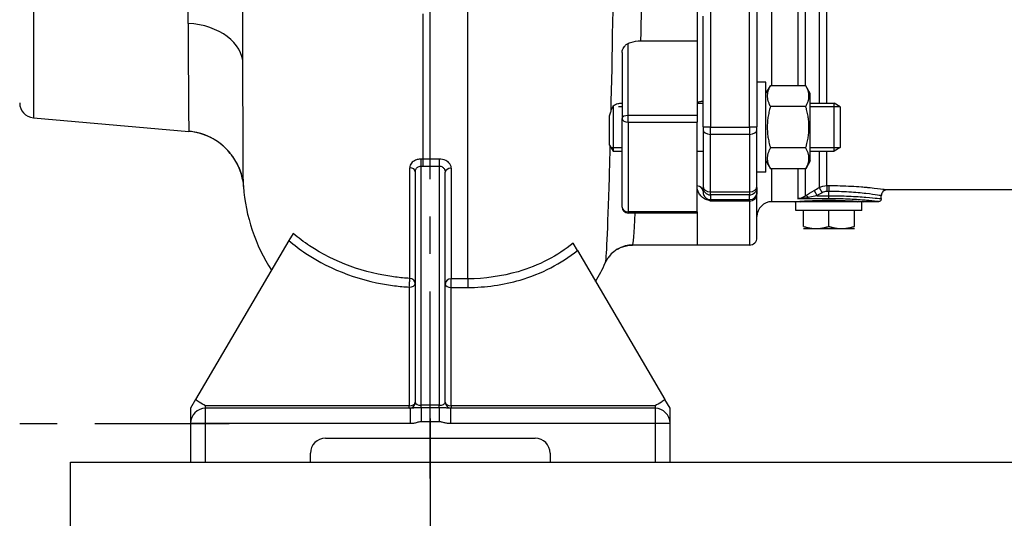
# Model space of a CAD drawing. Header units: millimetres. Extents: x 0 to 5940, y 0 to 4200.
# Tile 34 of 47: x 2077 to 2405, y 2705 to 2872. Entities that reach past the tile are written whole.
import ezdxf

# ---------------------------------------------------------------- set-up
doc = ezdxf.new("R2010")
doc.units = ezdxf.units.MM
doc.header["$LTSCALE"] = 50
doc.linetypes.add('MITTE', pattern=[2, 1.25, -0.25, 0.25, -0.25])
doc.layers.get('DEFPOINTS').update_dxf_attribs({"linetype": 'CONTINUOUS'})
for name, color, linetype in [('02-LINIE-035', 2, 'CONTINUOUS'), ('03-LINIE-050', 3, 'CONTINUOUS'), ('05-ACHSE', 1, 'MITTE'), ('06-MASSE1', 1, 'CONTINUOUS')]:
    doc.layers.add(name, color=color, linetype=linetype)
doc.styles.add('ACA_NORM', font='ROMANS.SHX')
doc.dimstyles.new('1-10', dxfattribs={"dimscale": 10, "dimtxt": 2.5, "dimasz": 3.5, "dimexe": 1, "dimexo": 0, "dimgap": 1, "dimtad": 1, "dimdec": 0, "dimzin": 0, "dimtxsty": 'ACA_NORM', "dimcen": 0, "dimadec": 0, "dimazin": 0, "dimtfac": 2.4, "dimtdec": 0, "dimtmove": 0, "dimatfit": 3, "dimfxl": 1, "dimtolj": 1, "dimtzin": 0, "dimarcsym": 0})

# ---------------------------------------------------------------- blocks, each defined once
blk = doc.blocks.new('*D15')
at = {"layer": '06-MASSE1', "color": 0, "lineweight": -2}
for p, q in [((2923.78, 2731.2), (2923.78, 2350.92)), ((2213.78, 2721.18), (2213.78, 2350.92)), ((2888.78, 2360.92), (2248.78, 2360.92))]:
    blk.add_line(p, q, dxfattribs=at)
at = {"layer": '06-MASSE1', "color": 0}
for points in [[(2248.78, 2366.76), (2248.78, 2355.09), (2213.78, 2360.92)], [(2888.78, 2366.76), (2888.78, 2355.09), (2923.78, 2360.92)]]:
    blk.add_solid(points, dxfattribs=at)
at = {"layer": 'DEFPOINTS', "color": 0}
for p in [(2923.78, 2731.2), (2213.78, 2721.18), (2213.78, 2360.92)]:
    blk.add_point(p, dxfattribs=at)
at = {"layer": '06-MASSE1', "color": 0, "insert": (2568.78, 2383.42), "char_height": 25, "attachment_point": 5, "style": 'ACA_NORM'}
blk.add_mtext('\\A1;W', dxfattribs=at)
blk = doc.blocks.new('*D16')
at = {"layer": '06-MASSE1', "color": 0, "lineweight": -2}
for p, q in [((4332.2, 2844.7), (4332.2, 2262.22)), ((2073.78, 2689.52), (2073.78, 2262.22)), ((4297.2, 2272.22), (2108.78, 2272.22))]:
    blk.add_line(p, q, dxfattribs=at)
at = {"layer": '06-MASSE1', "color": 0}
for points in [[(2108.78, 2278.06), (2108.78, 2266.39), (2073.78, 2272.22)], [(4297.2, 2278.06), (4297.2, 2266.39), (4332.2, 2272.22)]]:
    blk.add_solid(points, dxfattribs=at)
at = {"layer": 'DEFPOINTS', "color": 0}
for p in [(4332.2, 2844.7), (2073.78, 2689.52), (2073.78, 2272.22)]:
    blk.add_point(p, dxfattribs=at)
at = {"layer": '06-MASSE1', "color": 0, "insert": (3202.99, 2294.72), "char_height": 25, "attachment_point": 5, "style": 'ACA_NORM'}
blk.add_mtext('\\A1;2260', dxfattribs=at)
blk = doc.blocks.new('*D14')
at = {"layer": '06-MASSE1', "color": 0, "lineweight": -2}
for p, q in [((2073.78, 2865.93), (2073.78, 2350.92)), ((2213.78, 2738.76), (2213.78, 2350.92)), ((2108.78, 2360.92), (2178.78, 2360.92))]:
    blk.add_line(p, q, dxfattribs=at)
at = {"layer": '06-MASSE1', "color": 0}
for points in [[(2108.78, 2366.76), (2108.78, 2355.09), (2073.78, 2360.92)], [(2178.78, 2366.76), (2178.78, 2355.09), (2213.78, 2360.92)]]:
    blk.add_solid(points, dxfattribs=at)
at = {"layer": 'DEFPOINTS', "color": 0}
for p in [(2073.78, 2865.93), (2213.78, 2738.76), (2213.78, 2360.92)]:
    blk.add_point(p, dxfattribs=at)
at = {"layer": '06-MASSE1', "color": 0, "insert": (2143.78, 2383.42), "char_height": 25, "attachment_point": 5, "style": 'ACA_NORM'}
blk.add_mtext('\\A1;140', dxfattribs=at)

msp = doc.modelspace()

# ---------------------------------------------------------------- linework, layer by layer
at = {"layer": '02-LINIE-035'}
for p, q in [((2081.34, 3059.18), (2081.34, 2839.22)), ((2343.55, 3053.34), (2343.55, 2844.06)), ((2346.05, 2844.06), (2346.05, 3052.82)), ((2327.78, 2849.92), (2327.78, 3050.33)), ((2336.44, 3050.33), (2336.44, 2849.92)), ((2338.94, 2849.92), (2338.94, 3050.33)), ((2302.78, 2925.01), (2302.78, 2864.94)), ((2133.02, 2870.74), (2133.02, 2913.56)), ((2151.28, 2857.09), (2151.28, 2905.72)), ((2307.28, 2881.89), (2307.28, 2836.13)), ((2320.28, 2836.13), (2320.28, 2881.89)), ((2322.78, 2881.98), (2322.78, 2836.22)), ((2226.28, 2785.45), (2226.28, 2874.84)), ((2211.28, 2873.89), (2211.28, 2825.43)), ((2302.78, 2874.17), (2302.78, 2864.94)), ((2304.78, 2836.22), (2304.78, 2873.19)), ((2284.04, 2864.94), (2302.78, 2864.94)), ((2302.78, 2864.94), (2302.78, 2839.99)), ((2279.78, 2839.99), (2279.78, 2864.03)), ((2277.78, 2861.03), (2277.78, 2838.99)), ((2325.78, 2851.06), (2322.78, 2851.06)), ((2325.78, 2821.06), (2325.78, 2851.06)), ((2325.78, 2847.31), (2327.28, 2849.92)), ((2339.07, 2849.92), (2327.28, 2849.92)), ((2340.58, 2847.31), (2339.07, 2849.92)), ((2340.58, 2824.81), (2340.58, 2847.31)), ((2274.81, 2843.2), (2274.81, 2828.06)), ((2277.78, 2842.85), (2276.6, 2842.85)), ((2277.6, 2844.06), (2277.78, 2844.06)), ((2302.78, 2844.06), (2304.78, 2844.06)), ((2339.07, 2842.99), (2327.28, 2842.99)), ((2340.58, 2844.06), (2348.58, 2844.06)), ((2350.54, 2842.85), (2340.58, 2842.85)), ((2348.58, 2828.06), (2348.58, 2844.06)), ((2350.58, 2842.83), (2348.58, 2844.06)), ((2350.58, 2842.83), (2350.58, 2829.29)), ((2081.34, 2839.22), (2133.24, 2834.68)), ((2273.58, 2830.06), (2273.58, 2839.82)), ((2277.78, 2809.41), (2277.78, 2838.99)), ((2302.78, 2839.99), (2279.78, 2839.99)), ((2279.78, 2837.76), (2279.78, 2839.99)), ((2302.78, 2839.99), (2302.78, 2837.76)), ((2279.78, 2837.76), (2302.78, 2837.76)), ((2279.78, 2837.76), (2279.78, 2807.84)), ((2302.78, 2807.84), (2302.78, 2837.76)), ((2304.78, 2836.22), (2304.78, 2835.3)), ((2304.78, 2835.3), (2304.78, 2816.34)), ((2307.28, 2836.13), (2320.28, 2836.13)), ((2307.28, 2833.67), (2307.28, 2836.13)), ((2320.28, 2836.13), (2320.28, 2833.67)), ((2322.78, 2835.3), (2322.78, 2836.22)), ((2322.78, 2816.34), (2322.78, 2835.3)), ((2320.28, 2833.67), (2307.28, 2833.67)), ((2307.28, 2814.44), (2307.28, 2833.67)), ((2320.28, 2833.67), (2320.28, 2814.44)), ((2273.58, 2830.06), (2274.81, 2828.06)), ((2274.07, 2829.27), (2277.78, 2829.27)), ((2339.07, 2829.13), (2327.28, 2829.13)), ((2340.58, 2829.27), (2350.54, 2829.27)), ((2350.58, 2829.29), (2348.58, 2828.06)), ((2211.28, 2825.43), (2211.28, 2823.1)), ((2216.78, 2825.43), (2211.28, 2825.43)), ((2216.78, 2825.43), (2216.78, 2823.1)), ((2274.81, 2828.06), (2277.78, 2828.06)), ((2302.78, 2828.06), (2304.78, 2828.06)), ((2340.58, 2828.06), (2348.58, 2828.06)), ((2343.55, 2828.06), (2343.55, 2815.91)), ((2346.05, 2816.58), (2346.05, 2828.06)), ((2206.92, 2785.58), (2206.92, 2822.54)), ((2210.78, 2743.21), (2210.78, 2823.1)), ((2211.28, 2823.1), (2216.78, 2823.1)), ((2216.78, 2823.1), (2216.78, 2743.21)), ((2220.78, 2822.4), (2220.78, 2785.45)), ((2325.78, 2824.81), (2327.28, 2822.2)), ((2339.07, 2822.2), (2327.28, 2822.2)), ((2327.78, 2811.2), (2327.78, 2822.2)), ((2336.44, 2822.2), (2336.44, 2812.2)), ((2338.94, 2813.14), (2338.94, 2822.2)), ((2340.58, 2824.81), (2339.07, 2822.2)), ((2208.78, 2821.17), (2208.78, 2744.2)), ((2218.78, 2744.2), (2218.78, 2821.02)), ((2325.78, 2821.06), (2322.78, 2821.06)), ((2304.78, 2816.34), (2304.78, 2815.98)), ((2304.78, 2814.69), (2304.78, 2815.98)), ((2322.78, 2815.98), (2322.78, 2816.34)), ((2322.78, 2815.98), (2322.78, 2814.38)), ((2343.55, 2815.91), (2344.55, 2814.2)), ((2346.05, 2816.58), (2346.78, 2816.58)), ((2346.05, 2816.58), (2346.05, 2814.6)), ((2346.78, 2816.58), (2346.78, 2814.6)), ((2307.28, 2814.44), (2320.28, 2814.44)), ((2307.28, 2813.48), (2307.28, 2814.44)), ((2320.28, 2813.48), (2307.28, 2813.48)), ((2307.28, 2813.48), (2307.28, 2811.88)), ((2320.28, 2814.44), (2320.28, 2813.48)), ((2320.28, 2811.88), (2320.28, 2813.48)), ((2322.78, 2814.38), (2322.78, 2813.66)), ((2322.78, 2799.2), (2322.78, 2813.66)), ((2340.63, 2814.2), (2340.63, 2814.2)), ((2341.83, 2814.91), (2342.83, 2813.19)), ((2342.83, 2813.19), (2346.78, 2813.19)), ((2346.78, 2814.6), (2346.05, 2814.6)), ((2346.78, 2813.19), (2346.78, 2814.6)), ((2346.78, 2812.2), (2346.78, 2813.19)), ((2355.11, 2814.28), (2355.11, 2814.28)), ((2364.28, 2812.2), (2364.28, 2813.2)), ((2419.29, 2815.2), (2366.28, 2815.2)), ((2307.28, 2811.88), (2320.28, 2811.88)), ((2307.28, 2811.88), (2307.28, 2811.4)), ((2320.28, 2811.4), (2307.28, 2811.4)), ((2320.28, 2811.4), (2320.28, 2811.88)), ((2320.28, 2811.4), (2320.28, 2796.7)), ((2335.28, 2811.2), (2327.78, 2811.2)), ((2357.78, 2811.2), (2335.78, 2811.2)), ((2335.78, 2808.2), (2335.78, 2811.2)), ((2346.78, 2812.2), (2336.44, 2812.2)), ((2357.78, 2808.2), (2357.78, 2811.2)), ((2363.28, 2811.2), (2358.28, 2811.2)), ((2302.78, 2807.84), (2279.78, 2807.84)), ((2279.78, 2807.84), (2279.78, 2807.41)), ((2302.78, 2807.41), (2279.78, 2807.41)), ((2302.78, 2807.84), (2302.78, 2807.41)), ((2302.78, 2807.41), (2302.78, 2796.7)), ((2302.78, 2807.41), (2302.78, 2796.7)), ((2357.78, 2808.2), (2335.78, 2808.2)), ((2338.28, 2802.96), (2338.28, 2808.2)), ((2346.78, 2802.96), (2346.78, 2808.2)), ((2355.28, 2802.96), (2355.28, 2808.2)), ((2168, 2800.61), (2166.6, 2798.21)), ((2338.28, 2802.2), (2342.53, 2802.2)), ((2342.53, 2802.2), (2351.03, 2802.2)), ((2351.03, 2802.2), (2355.28, 2802.2)), ((2166.6, 2798.21), (2135.49, 2745.12)), ((2262.87, 2794.94), (2261.47, 2797.34)), ((2302.78, 2796.7), (2281.27, 2796.7)), ((2320.28, 2796.7), (2302.78, 2796.7)), ((2262.87, 2794.94), (2292.06, 2745.12)), ((2220.78, 2782.55), (2220.78, 2785.45)), ((2226.28, 2785.45), (2220.78, 2785.45)), ((2226.28, 2785.45), (2226.28, 2782.55)), ((2206.78, 2782.68), (2206.78, 2743.05)), ((2220.78, 2743.05), (2220.78, 2782.55)), ((2220.78, 2782.55), (2226.28, 2782.55)), ((2135.49, 2745.12), (2133.78, 2742.2)), ((2293.78, 2742.2), (2292.06, 2745.12)), ((2133.78, 2742.2), (2133.78, 2737.2)), ((2138.78, 2742.2), (2138.78, 2743.05)), ((2206.78, 2743.05), (2138.78, 2743.05)), ((2207.05, 2742.2), (2138.78, 2742.2)), ((2138.78, 2737.2), (2138.78, 2742.2)), ((2206.78, 2742.2), (2206.78, 2743.05)), ((2207.05, 2742.2), (2207.05, 2737.2)), ((2216.78, 2743.21), (2210.78, 2743.21)), ((2210.78, 2742.38), (2210.78, 2743.21)), ((2216.78, 2742.38), (2210.78, 2742.38)), ((2210.78, 2742.38), (2210.78, 2737.85)), ((2216.78, 2742.38), (2216.78, 2743.21)), ((2216.78, 2742.38), (2216.78, 2737.85)), ((2288.78, 2742.2), (2220.51, 2742.2)), ((2220.51, 2742.2), (2220.51, 2737.2)), ((2220.78, 2743.05), (2220.78, 2742.2)), ((2288.78, 2743.05), (2220.78, 2743.05)), ((2288.78, 2743.05), (2288.78, 2742.2)), ((2288.78, 2742.2), (2288.78, 2737.2)), ((2293.78, 2737.2), (2293.78, 2742.2)), ((2133.78, 2737.2), (2133.78, 2724.2)), ((2133.78, 2737.2), (2138.78, 2737.2)), ((2138.78, 2737.2), (2207.05, 2737.2)), ((2138.78, 2724.2), (2138.78, 2737.2)), ((2210.78, 2737.85), (2216.78, 2737.85)), ((2220.51, 2737.2), (2288.78, 2737.2)), ((2288.78, 2737.2), (2293.78, 2737.2)), ((2288.78, 2737.2), (2288.78, 2724.2)), ((2293.78, 2724.2), (2293.78, 2737.2)), ((2178.78, 2732.2), (2248.78, 2732.2)), ((2173.78, 2724.2), (2173.78, 2727.2)), ((2253.78, 2727.2), (2253.78, 2724.2))]:
    msp.add_line(p, q, dxfattribs=at)
at = {"layer": '02-LINIE-035', "linetype": 'MITTE'}
msp.add_line((2001.83, 2737.16), (2146.65, 2737.16), dxfattribs=at)
at = {"layer": '02-LINIE-035'}
for centre, radius, start, end in [((2081.78, 2844.2), 5, 180, 265), ((2211.28, 2820.67), 60, 184.1952, 212.6791), ((2279.78, 2809.41), 2, 180, 270), ((2327.78, 2806.2), 5, 90, 180), ((2337.34, 2812.2), 1.01, 240.5497, 262.3718), ((2356.22, 2812.2), 1.01, 277.6282, 299.4503), ((2356.22, 2812.2), 1.01, 337.061, 337.0637), ((2320.28, 2799.2), 2.5, 270, 0), ((2226.28, 2810.67), 50, 328.5621, 336.5066), ((2206.78, 2744.2), 2, 270, 0), ((2220.78, 2744.2), 2, 180, 270), ((2138.78, 2737.2), 5, 90, 180), ((2288.78, 2737.2), 5, 0, 90), ((2178.78, 2727.2), 5, 90, 180), ((2248.78, 2727.2), 5, 0, 90)]:
    msp.add_arc(centre, radius, start, end, dxfattribs=at)
for centre, major_axis, ratio, start_param, end_param in [((2131.28, 2857.09), (20, 0), 0.685198, 0, 1.48353), ((2279.78, 2838.99), (-2, 0), 0.5, 4.712389, 6.283185), ((2279.78, 2838.99), (-2, 0), 0.619112, 0, 1.570796), ((2307.28, 2836.22), (-2.5, 0), 0.034899, 0, 1.570796), ((2307.28, 2835.3), (-2.5, 0), 0.650865, 0, 1.570796), ((2320.28, 2836.22), (2.5, 0), 0.034899, 4.712389, 6.283185), ((2320.28, 2835.3), (2.5, 0), 0.650865, 4.712389, 6.283185), ((2131.5, 2814.75), (-19.98, 0.89), 0.999987, 3.594593, 4.669653), ((2210.78, 2824.09), (-0.01, -2), 0.004192, 1.053506, 2.310907), ((2206.78, 2821.17), (2, 0), 0.689432, 0, 1.498152), ((2220.78, 2821.02), (-2, 0), 0.68961, 4.712389, 6.283185), ((2302.78, 2814.69), (2, 0), 0.870616, 0, 1.570796), ((2307.28, 2816.34), (-2.5, 0), 0.759194, 0, 1.570796), ((2307.28, 2815.98), (-2.5, 0), 0.999391, 0, 1.570796), ((2320.28, 2816.34), (2.5, 0), 0.759194, 4.712389, 6.283185), ((2320.28, 2815.98), (2.5, 0), 0.999391, 4.712389, 6.283185), ((2320.28, 2814.38), (2.5, 0), 0.999391, 4.712389, 6.283185), ((2320.28, 2813.66), (2.5, 0), 0.903572, 4.712389, 6.283185), ((2339.94, 2811.43), (-1.09, 1.68), 0.36791, 5.229082, 6.156093), ((2346.05, 2811.55), (0.1, -3.05), 0.985517, 3.107784, 3.629173), ((2279.78, 2809.41), (-2, 0), 0.785302, 0, 1.570796), ((2305.73, 2810.16), (0.73, 1.86), 0.603842, 0.041128, 0.578776), ((2307.28, 2814.38), (2.5, 0), 0.999391, 4.361619, 4.712389), ((2206.78, 2783.83), (0.12, 2), 0.041992, 4.100825, 5.779704), ((2206.78, 2783.83), (2, 0), 0.575177, 4.712389, 6.283185), ((2206.78, 2783.83), (2, 0), 0.87544, 0, 1.498152), ((2220.78, 2783.7), (-2, 0), 0.875397, 4.712389, 6.283185), ((2220.78, 2783.7), (-2, 0), 0.575177, 0, 1.570796), ((2206.78, 2744.2), (2, 0), 0.575177, 4.712389, 6.283185), ((2210.78, 2744.2), (-2, 0), 0.49454, 0, 1.570796), ((2216.78, 2744.2), (-2, 0), 0.49454, 1.570796, 3.141593), ((2220.78, 2744.2), (-2, 0), 0.575177, 0, 1.570796)]:
    msp.add_ellipse(centre, major_axis=major_axis, ratio=ratio, start_param=start_param, end_param=end_param, dxfattribs=at)
for points in [[(2284.04, 2864.94), (2284.39, 2879.43), (2284.7, 2895.58), (2284.97, 2912.39)], [(2275.11, 2904.86), (2274.8, 2881.24), (2274.41, 2859.33), (2274, 2841.31)], [(2273.58, 2839.82), (2273.72, 2840.29), (2273.86, 2840.76), (2274, 2841.2)], [(2341.83, 2814.91), (2342.4, 2815.24), (2342.97, 2815.58), (2343.55, 2815.91)], [(2343.55, 2815.91), (2344.31, 2816.35), (2345.17, 2816.58), (2346.05, 2816.58)], [(2336.44, 2812.2), (2337.27, 2812.29), (2338.11, 2812.59), (2338.94, 2813.14)], [(2338.94, 2813.14), (2339.85, 2813.73), (2340.83, 2814.33), (2341.83, 2814.91)], [(2344.55, 2814.2), (2343.97, 2813.86), (2343.4, 2813.53), (2342.83, 2813.19)], [(2364.28, 2813.2), (2364.28, 2813.2), (2364.28, 2813.2), (2364.28, 2813.2)], [(2366.28, 2815.2), (2366.28, 2815.2), (2366.28, 2815.2), (2366.28, 2815.2)], [(2363.28, 2811.2), (2363.28, 2811.2), (2363.28, 2811.2), (2363.28, 2811.2)], [(2364.28, 2812.2), (2364.28, 2812.2), (2364.28, 2812.2), (2364.28, 2812.2)], [(2281.27, 2796.7), (2281.48, 2796.75), (2281.79, 2800.48), (2282.15, 2807.48)], [(2281.27, 2796.7), (2281.27, 2796.7), (2281.27, 2796.7), (2281.27, 2796.7)]]:
    msp.add_open_spline(points, degree=3, dxfattribs=at)
for points, knots in [([(2133.02, 2870.74), (2133.02, 2862.39), (2133.04, 2855.23), (2133.1, 2843.3), (2133.15, 2838.88), (2133.21, 2835.35), (2133.23, 2834.71), (2133.24, 2834.68)], [-26.289948, -26.289948, -26.289948, -26.289948, -22.254022, -22.254022, -17.768744, -17.768744, -15.391489, -15.391489, -15.391489, -15.391489]), ([(2279.78, 2864.03), (2280.05, 2864.15), (2280.33, 2864.26), (2281.71, 2864.74), (2282.87, 2864.94), (2284.04, 2864.94)], [-0.4450308, -0.4450308, -0.4450308, -0.4450308, -0.3524698, -0.3524698, 0, 0, 0, 0]), ([(2277.78, 2861.03), (2277.78, 2861.03), (2277.78, 2861.03), (2277.78, 2861.04), (2277.78, 2861.05), (2277.78, 2861.06), (2277.78, 2861.07), (2277.78, 2861.09), (2277.78, 2861.1), (2277.78, 2861.12), (2277.78, 2861.14), (2277.79, 2861.28), (2277.81, 2861.4), (2277.9, 2861.78), (2278, 2862.04), (2278.25, 2862.54), (2278.4, 2862.79), (2278.8, 2863.31), (2279.07, 2863.58), (2279.5, 2863.88), (2279.64, 2863.96), (2279.78, 2864.03)], [-0.4758498, -0.4758498, -0.4758498, -0.4758498, -0.4757085, -0.4757085, -0.4729926, -0.4729926, -0.4705151, -0.4705151, -0.4673175, -0.4673175, -0.4606778, -0.4606778, -0.4186502, -0.4186502, -0.3323983, -0.3323983, -0.2465763, -0.2465763, -0.1364584, -0.1364584, -0.088241, -0.088241, -0.088241, -0.088241]), ([(2151.44, 2816.28), (2151.43, 2816.44), (2151.42, 2817.09), (2151.37, 2820.78), (2151.34, 2825.74), (2151.29, 2839.29), (2151.28, 2847.48), (2151.28, 2857.09)], [15.737534, 15.737534, 15.737534, 15.737534, 17.768744, 17.768744, 22.254022, 22.254022, 26.289948, 26.289948, 26.289948, 26.289948]), ([(2274, 2841.2), (2274.05, 2841.38), (2274.11, 2841.55), (2274.29, 2842.04), (2274.42, 2842.35), (2274.63, 2842.82), (2274.7, 2842.98), (2274.79, 2843.16), (2274.8, 2843.18), (2274.81, 2843.2)], [-0.6464318, -0.6464318, -0.6464318, -0.6464318, -0.5881858, -0.5881858, -0.4825965, -0.4825965, -0.4280073, -0.4280073, -0.4209226, -0.4209226, -0.4209226, -0.4209226]), ([(2274.81, 2843.2), (2275.25, 2843.59), (2275.8, 2843.82), (2276.78, 2844.03), (2277.18, 2844.06), (2277.6, 2844.06)], [-1.0253425, -1.0253425, -1.0253425, -1.0253425, -0.7898438, -0.7898438, -0.6433496, -0.6433496, -0.6433496, -0.6433496]), ([(2302.78, 2844.52), (2302.85, 2844.52), (2302.93, 2844.52), (2303.15, 2844.53), (2303.29, 2844.55), (2303.6, 2844.59), (2303.77, 2844.63), (2304.14, 2844.71), (2304.34, 2844.76), (2304.67, 2844.82), (2304.77, 2844.82), (2304.78, 2844.78), (2304.78, 2844.78), (2304.78, 2844.78)], [0.7354672, 0.7354672, 0.7354672, 0.7354672, 0.7615757, 0.7615757, 0.8141673, 0.8141673, 0.8899261, 0.8899261, 1.0068289, 1.0068289, 1.136523, 1.136523, 1.142617, 1.142617, 1.142617, 1.142617]), ([(2151.13, 2818.57), (2151.01, 2819.18), (2150.94, 2819.91), (2149.81, 2822.88), (2149.35, 2824.22), (2147.03, 2827.4), (2146.21, 2828.41), (2144.18, 2830.25), (2143.22, 2831.02), (2140.21, 2832.88), (2137.8, 2833.95), (2134.42, 2834.55), (2133.84, 2834.62), (2133.24, 2834.68)], [35.04358824, 35.04358824, 35.04358824, 35.04358824, 35.05030096, 35.05030096, 35.05368661, 35.05368661, 35.05494324, 35.05494324, 35.05574562, 35.05574562, 35.05696151, 35.05696151, 35.05720917, 35.05720917, 35.05720917, 35.05720917]), ([(2273.73, 2829.88), (2273.63, 2826.08), (2273.53, 2822.52), (2272.92, 2801.46), (2272.43, 2791.44), (2272.13, 2790.74)], [31.024398, 31.024398, 31.024398, 31.024398, 32.78274, 32.78274, 42.282358, 42.282358, 42.282358, 42.282358]), ([(2210.8, 2825.43), (2210.54, 2825.44), (2210.28, 2825.42), (2209.62, 2825.33), (2209.23, 2825.22), (2208.3, 2824.83), (2207.82, 2824.49), (2207.12, 2823.62), (2206.92, 2823.08), (2206.92, 2822.54)], [0, 0, 0, 0, 0.079664, 0.079664, 0.2071265, 0.2071265, 0.4110663, 0.4110663, 0.6373122, 0.6373122, 0.6373122, 0.6373122]), ([(2211.28, 2825.43), (2211.26, 2825.43), (2211.24, 2825.43), (2211.19, 2825.43), (2211.15, 2825.43), (2211.07, 2825.43), (2211.02, 2825.43), (2210.91, 2825.43), (2210.85, 2825.43), (2210.8, 2825.43)], [0, 0, 0, 0, 0.00625006, 0.00625006, 0.01625015, 0.01625015, 0.03225029, 0.03225029, 0.05000045, 0.05000045, 0.05000045, 0.05000045]), ([(2220.78, 2822.4), (2220.78, 2822.59), (2220.75, 2822.78), (2220.63, 2823.27), (2220.49, 2823.57), (2219.97, 2824.29), (2219.5, 2824.67), (2218.3, 2825.26), (2217.54, 2825.43), (2216.78, 2825.43)], [0, 0, 0, 0, 0.0801102, 0.0801102, 0.2082865, 0.2082865, 0.4133686, 0.4133686, 0.6408816, 0.6408816, 0.6408816, 0.6408816]), ([(2149.86, 2822.7), (2150.64, 2820.9), (2150.79, 2820.08), (2151.14, 2818.61), (2151.21, 2818.17), (2151.32, 2817.48), (2151.34, 2817.26), (2151.39, 2816.88), (2151.4, 2816.74), (2151.42, 2816.5), (2151.43, 2816.41), (2151.44, 2816.32), (2151.44, 2816.3), (2151.44, 2816.28)], [15.3869573, 15.3869573, 15.3869573, 15.3869573, 15.4422556, 15.4422556, 15.512371, 15.512371, 15.579521, 15.579521, 15.6496365, 15.6496365, 15.7197519, 15.7197519, 15.7375345, 15.7375345, 15.7375345, 15.7375345]), ([(2208.78, 2821.17), (2208.78, 2821.54), (2208.88, 2821.9), (2209.24, 2822.48), (2209.49, 2822.71), (2209.97, 2822.96), (2210.17, 2823.03), (2210.51, 2823.09), (2210.65, 2823.1), (2210.78, 2823.1)], [-0.6373122, -0.6373122, -0.6373122, -0.6373122, -0.4110663, -0.4110663, -0.2071265, -0.2071265, -0.079664, -0.079664, 0, 0, 0, 0]), ([(2210.78, 2823.1), (2210.84, 2823.1), (2210.9, 2823.1), (2211.01, 2823.1), (2211.06, 2823.1), (2211.15, 2823.1), (2211.18, 2823.1), (2211.24, 2823.1), (2211.26, 2823.1), (2211.28, 2823.1)], [-0.05000045, -0.05000045, -0.05000045, -0.05000045, -0.03225029, -0.03225029, -0.01625015, -0.01625015, -0.00625006, -0.00625006, 0, 0, 0, 0]), ([(2216.78, 2823.1), (2217.16, 2823.1), (2217.54, 2822.98), (2218.14, 2822.57), (2218.37, 2822.31), (2218.63, 2821.82), (2218.7, 2821.62), (2218.77, 2821.28), (2218.78, 2821.15), (2218.78, 2821.02)], [-0.6408816, -0.6408816, -0.6408816, -0.6408816, -0.4133686, -0.4133686, -0.2082865, -0.2082865, -0.0801102, -0.0801102, 0, 0, 0, 0]), ([(2305.73, 2811.96), (2305.08, 2812.21), (2304.64, 2812.54), (2304.27, 2812.89), (2303.91, 2813.24), (2303.63, 2813.61), (2303.42, 2813.99), (2302.98, 2814.76), (2302.78, 2815.58), (2302.78, 2816.43)], [0, 0, 0, 0, 0.25, 0.25, 0.25, 0.5, 0.5, 0.5, 1, 1, 1, 1]), ([(2346.78, 2816.58), (2349.36, 2816.58), (2351.88, 2816.51), (2354.26, 2816.38), (2355.43, 2816.31), (2356.57, 2816.23), (2357.63, 2816.15), (2358.24, 2816.1), (2358.83, 2816.05), (2359.4, 2816), (2359.78, 2815.96), (2360.16, 2815.93), (2360.53, 2815.89), (2360.54, 2815.89), (2360.56, 2815.89), (2360.58, 2815.89), (2362.38, 2815.71), (2363.8, 2815.53), (2364.78, 2815.4), (2364.79, 2815.4), (2364.79, 2815.4), (2364.8, 2815.4), (2365.29, 2815.33), (2365.66, 2815.28), (2365.9, 2815.25), (2366.15, 2815.21), (2366.28, 2815.2), (2366.28, 2815.2)], [0, 0, 0, 0, 0.1262103, 0.1262103, 0.1262103, 0.1888165, 0.1888165, 0.1888165, 0.2250688, 0.2250688, 0.2250688, 0.25, 0.25, 0.25, 0.2511694, 0.2511694, 0.2511694, 0.375, 0.375, 0.375, 0.3758247, 0.3758247, 0.3758247, 0.4379368, 0.4379368, 0.4379368, 0.4997629, 0.4997629, 0.4997629, 0.4997629]), ([(2304.78, 2814.69), (2304.78, 2814.2), (2304.88, 2813.73), (2305.11, 2813.29), (2305.12, 2813.27), (2305.12, 2813.26), (2305.13, 2813.25), (2305.24, 2813.04), (2305.38, 2812.83), (2305.57, 2812.63), (2305.58, 2812.62), (2305.59, 2812.6), (2305.61, 2812.59), (2305.8, 2812.39), (2306.02, 2812.2), (2306.42, 2812.03)], [0, 0, 0, 0, 0.5, 0.5, 0.5, 0.515316, 0.515316, 0.515316, 0.75, 0.75, 0.75, 0.766696, 0.766696, 0.766696, 1, 1, 1, 1]), ([(2339.94, 2812.61), (2339.22, 2812.45), (2338.5, 2812.35), (2337.78, 2812.28), (2337.34, 2812.24), (2336.9, 2812.21), (2336.46, 2812.2), (2336.45, 2812.2), (2336.44, 2812.2), (2336.44, 2812.2)], [0, 0, 0, 0, 0.619491, 0.619491, 0.619491, 0.995284, 0.995284, 0.995284, 1, 1, 1, 1]), ([(2342.83, 2813.19), (2342.58, 2813.15), (2342.33, 2813.1), (2342.08, 2813.05), (2341.36, 2812.9), (2340.65, 2812.76), (2339.94, 2812.61)], [0, 0, 0, 0, 0.25852, 0.25852, 0.25852, 1, 1, 1, 1]), ([(2364.28, 2813.2), (2364.28, 2813.2), (2364.17, 2813.22), (2363.94, 2813.25), (2363.72, 2813.28), (2363.39, 2813.34), (2362.95, 2813.4), (2362.07, 2813.53), (2360.79, 2813.71), (2359.16, 2813.9), (2358.35, 2813.99), (2357.47, 2814.08), (2356.52, 2814.17), (2355.57, 2814.25), (2354.55, 2814.33), (2353.49, 2814.39), (2351.36, 2814.53), (2349.1, 2814.6), (2346.78, 2814.6)], [0.500239, 0.500239, 0.500239, 0.500239, 0.5624851, 0.5624851, 0.5624851, 0.6249773, 0.6249773, 0.6249773, 0.75, 0.75, 0.75, 0.8124297, 0.8124297, 0.8124297, 0.8747915, 0.8747915, 0.8747915, 1, 1, 1, 1]), ([(2346.78, 2813.19), (2349.09, 2813.19), (2351.36, 2813.14), (2353.48, 2813.05), (2354.54, 2813), (2355.55, 2812.95), (2356.5, 2812.89), (2357.45, 2812.83), (2358.35, 2812.76), (2359.15, 2812.69), (2360.77, 2812.56), (2362.07, 2812.43), (2362.94, 2812.34), (2363.82, 2812.25), (2364.28, 2812.2), (2364.28, 2812.2), (2364.28, 2812.2), (2364.28, 2812.2), (2364.28, 2812.2)], [0, 0, 0, 0, 0.125, 0.125, 0.125, 0.1875052, 0.1875052, 0.1875052, 0.2499997, 0.2499997, 0.2499997, 0.3749938, 0.3749938, 0.3749938, 0.4999996, 0.4999996, 0.4999996, 0.5002256, 0.5002256, 0.5002256, 0.5002256]), ([(2366.28, 2815.2), (2366.06, 2815.2), (2365.84, 2815.16), (2365.43, 2815.02), (2365.24, 2814.92), (2364.89, 2814.66), (2364.74, 2814.49), (2364.5, 2814.13), (2364.41, 2813.93), (2364.3, 2813.55), (2364.28, 2813.37), (2364.28, 2813.2)], [0, 0, 0, 0, 0.0647539, 0.0647539, 0.1297738, 0.1297738, 0.1947842, 0.1947842, 0.2597949, 0.2597949, 0.3128471, 0.3128471, 0.3128471, 0.3128471]), ([(2307.28, 2811.4), (2307.28, 2811.4), (2307.27, 2811.4), (2307.27, 2811.41), (2306.75, 2811.58), (2306.23, 2811.76), (2305.73, 2811.96)], [0, 0, 0, 0, 0.00668, 0.00668, 0.00668, 1, 1, 1, 1]), ([(2306.42, 2812.03), (2306.71, 2811.9), (2306.99, 2811.7), (2307.27, 2811.41), (2307.28, 2811.41), (2307.28, 2811.4), (2307.28, 2811.4)], [0, 0, 0, 0, 0.99355, 0.99355, 0.99355, 1, 1, 1, 1]), ([(2335.28, 2811.2), (2335.28, 2811.2), (2335.57, 2811.22), (2336.74, 2811.31), (2337.63, 2811.38), (2339.67, 2811.5), (2340.96, 2811.56), (2343.79, 2811.65), (2345.33, 2811.68), (2346.78, 2811.68)], [1.733622, 1.733622, 1.733622, 1.733622, 2.167027, 2.167027, 2.600432, 2.600432, 3.033837, 3.033837, 3.467243, 3.467243, 3.467243, 3.467243]), ([(2363.28, 2811.2), (2363.28, 2811.2), (2363.28, 2811.2), (2363.28, 2811.2), (2363.28, 2811.2), (2362.84, 2811.25), (2362.02, 2811.34), (2361.52, 2811.4), (2360.86, 2811.47), (2360.09, 2811.55), (2359.59, 2811.6), (2359.05, 2811.65), (2358.47, 2811.7), (2358.46, 2811.7), (2358.45, 2811.7), (2358.45, 2811.7), (2357.69, 2811.76), (2356.84, 2811.83), (2355.94, 2811.89), (2355.05, 2811.95), (2354.11, 2812.01), (2353.12, 2812.05), (2353.11, 2812.05), (2353.11, 2812.05), (2353.1, 2812.05), (2351.1, 2812.15), (2348.96, 2812.2), (2346.78, 2812.2)], [0.4997756, 0.4997756, 0.4997756, 0.4997756, 0.5, 0.5, 0.5, 0.6252677, 0.6252677, 0.6252677, 0.7016846, 0.7016846, 0.7016846, 0.75, 0.75, 0.75, 0.750572, 0.750572, 0.750572, 0.8130319, 0.8130319, 0.8130319, 0.875, 0.875, 0.875, 0.8754063, 0.8754063, 0.8754063, 1, 1, 1, 1]), ([(2346.78, 2811.68), (2348.22, 2811.68), (2349.76, 2811.65), (2352.6, 2811.56), (2353.89, 2811.5), (2355.93, 2811.38), (2356.82, 2811.31), (2357.99, 2811.22), (2358.28, 2811.2), (2358.28, 2811.2)], [-3.467243, -3.467243, -3.467243, -3.467243, -3.033837, -3.033837, -2.600432, -2.600432, -2.167027, -2.167027, -1.733622, -1.733622, -1.733622, -1.733622]), ([(2364.28, 2812.2), (2364.28, 2812.09), (2364.26, 2811.98), (2364.19, 2811.77), (2364.14, 2811.68), (2364.01, 2811.5), (2363.93, 2811.43), (2363.75, 2811.31), (2363.65, 2811.26), (2363.46, 2811.21), (2363.37, 2811.2), (2363.28, 2811.2)], [0, 0, 0, 0, 0.0323437, 0.0323437, 0.0648549, 0.0648549, 0.0973601, 0.0973601, 0.1298655, 0.1298655, 0.1564237, 0.1564237, 0.1564237, 0.1564237]), ([(2206.92, 2785.58), (2205.34, 2785.67), (2203.76, 2785.82), (2191.74, 2787.34), (2181.75, 2790.96), (2171.58, 2797.73), (2169.74, 2799.12), (2168, 2800.61)], [0, 0, 0, 0, 0.492075, 0.492075, 3.747305, 3.747305, 4.520869, 4.520869, 4.520869, 4.520869]), ([(2166.6, 2798.21), (2168.38, 2796.68), (2170.27, 2795.25), (2180.77, 2788.25), (2191.08, 2784.5), (2203.51, 2782.93), (2205.14, 2782.78), (2206.78, 2782.68)], [-4.515734, -4.515734, -4.515734, -4.515734, -3.747305, -3.747305, -0.492075, -0.492075, 0, 0, 0, 0]), ([(2261.47, 2797.34), (2256.28, 2793.12), (2249.94, 2789.84), (2237.7, 2786.26), (2231.94, 2785.45), (2226.28, 2785.45)], [13.245892, 13.245892, 13.245892, 13.245892, 15.516871, 15.516871, 17.284641, 17.284641, 17.284641, 17.284641]), ([(2278.83, 2796.4), (2277.78, 2796.13), (2276.89, 2795.73), (2275.28, 2794.77), (2274.64, 2794.22), (2273.69, 2793.25), (2273.36, 2792.83), (2272.85, 2792.1), (2272.67, 2791.8), (2272.38, 2791.27), (2272.27, 2791.04), (2272.17, 2790.81), (2272.15, 2790.77), (2272.13, 2790.74)], [-42.6519244, -42.6519244, -42.6519244, -42.6519244, -42.5928957, -42.5928957, -42.5189824, -42.5189824, -42.4450692, -42.4450692, -42.3711559, -42.3711559, -42.2972426, -42.2972426, -42.282358, -42.282358, -42.282358, -42.282358]), ([(2276.3, 2795.38), (2276.59, 2795.55), (2276.9, 2795.7), (2278.22, 2796.28), (2279.41, 2796.6), (2280.86, 2796.69), (2281.06, 2796.7), (2281.27, 2796.7)], [42.170118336, 42.170118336, 42.170118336, 42.170118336, 42.172155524, 42.172155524, 42.178053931, 42.178053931, 42.179014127, 42.179014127, 42.179014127, 42.179014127]), ([(2281.27, 2796.7), (2281.26, 2796.7), (2281.25, 2796.7), (2280.43, 2796.7), (2279.62, 2796.59), (2278.83, 2796.4)], [-1.1626686, -1.1626686, -1.1626686, -1.1626686, -1.1608815, -1.1608815, -0.9155392, -0.9155392, -0.9155392, -0.9155392]), ([(2226.28, 2782.55), (2232.17, 2782.55), (2238.16, 2783.4), (2250.88, 2787.13), (2257.48, 2790.54), (2262.87, 2794.94)], [-17.284641, -17.284641, -17.284641, -17.284641, -15.516871, -15.516871, -13.245999, -13.245999, -13.245999, -13.245999]), ([(2138.78, 2743.05), (2138.1, 2743.4), (2137.35, 2743.78), (2136.24, 2744.5), (2135.84, 2744.8), (2135.49, 2745.12)], [0, 0, 0, 0, 0.2408513, 0.2408513, 0.3908869, 0.3908869, 0.3908869, 0.3908869]), ([(2292.06, 2745.12), (2291.71, 2744.8), (2291.31, 2744.5), (2290.21, 2743.78), (2289.46, 2743.4), (2288.78, 2743.05)], [2.7661557, 2.7661557, 2.7661557, 2.7661557, 2.9161912, 2.9161912, 3.1570426, 3.1570426, 3.1570426, 3.1570426]), ([(2210.78, 2742.38), (2208.55, 2742.38), (2208.53, 2742.33), (2207.91, 2742.27), (2207.71, 2742.24), (2207.42, 2742.21), (2207.32, 2742.21), (2207.16, 2742.2), (2207.1, 2742.2), (2207.05, 2742.2)], [-0.3795117, -0.3795117, -0.3795117, -0.3795117, -0.244785, -0.244785, -0.1233413, -0.1233413, -0.047439, -0.047439, 0, 0, 0, 0]), ([(2220.51, 2742.2), (2220.38, 2742.2), (2220.24, 2742.2), (2219.92, 2742.23), (2219.74, 2742.25), (2219.36, 2742.3), (2219.19, 2742.31), (2218.78, 2742.34), (2218.6, 2742.35), (2218.11, 2742.37), (2217.88, 2742.38), (2217.33, 2742.38), (2217.06, 2742.38), (2216.78, 2742.38)], [-0.379521, -0.379521, -0.379521, -0.379521, -0.2676936, -0.2676936, -0.1567258, -0.1567258, -0.0873709, -0.0873709, -0.0440241, -0.0440241, -0.0169323, -0.0169323, 0, 0, 0, 0]), ([(2207.05, 2737.2), (2207.21, 2737.2), (2207.36, 2737.2), (2207.78, 2737.23), (2208.03, 2737.25), (2208.68, 2737.35), (2209.08, 2737.44), (2209.9, 2737.66), (2210.33, 2737.85), (2210.78, 2737.85)], [0, 0, 0, 0, 0.047439, 0.047439, 0.1233413, 0.1233413, 0.244785, 0.244785, 0.3795117, 0.3795117, 0.3795117, 0.3795117]), ([(2216.78, 2737.85), (2216.84, 2737.85), (2216.89, 2737.84), (2217.04, 2737.82), (2217.13, 2737.8), (2217.36, 2737.75), (2217.5, 2737.71), (2217.86, 2737.61), (2218.08, 2737.55), (2218.66, 2737.4), (2219.03, 2737.33), (2219.76, 2737.22), (2220.14, 2737.2), (2220.51, 2737.2)], [0, 0, 0, 0, 0.0169323, 0.0169323, 0.0440241, 0.0440241, 0.0873709, 0.0873709, 0.1567258, 0.1567258, 0.2676936, 0.2676936, 0.379521, 0.379521, 0.379521, 0.379521])]:
    msp.add_open_spline(points, degree=3, knots=knots, dxfattribs=at)
for points, weights in [([(2327.28, 2849.92), (2325.28, 2846.45), (2327.28, 2842.99)], [1, 1.15470053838, 1]), ([(2339.07, 2842.99), (2341.07, 2846.45), (2339.07, 2849.92)], [1, 1.15470053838, 1]), ([(2327.28, 2842.99), (2325.28, 2836.06), (2327.28, 2829.13)], [1, 1.15470053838, 1]), ([(2339.07, 2829.13), (2341.07, 2836.06), (2339.07, 2842.99)], [1, 1.15470053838, 1]), ([(2327.28, 2829.13), (2325.28, 2825.67), (2327.28, 2822.2)], [1, 1.15470053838, 1]), ([(2339.07, 2822.2), (2341.07, 2825.67), (2339.07, 2829.13)], [1, 1.15470053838, 1]), ([(2338.28, 2802.96), (2340.56, 2802.2), (2342.53, 2802.2)], [1.59019535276, 1.71319739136, 1.71319739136]), ([(2342.53, 2802.2), (2344.5, 2802.2), (2346.78, 2802.96)], [1.71319739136, 1.71319739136, 1.59019535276]), ([(2346.78, 2802.96), (2349.06, 2802.2), (2351.03, 2802.2)], [1.59019535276, 1.71319739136, 1.71319739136]), ([(2351.03, 2802.2), (2353, 2802.2), (2355.28, 2802.96)], [1.71319739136, 1.71319739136, 1.59019535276])]:
    msp.add_rational_spline(points, weights, degree=2, dxfattribs=at)
at = {"layer": '03-LINIE-050'}
for p, q in [((2093.78, 2724.2), (4593.78, 2724.2)), ((2093.78, 2444.2), (2093.78, 2724.2))]:
    msp.add_line(p, q, dxfattribs=at)
at = {"layer": '05-ACHSE'}
msp.add_line((2213.78, 2718.73), (2213.78, 3262.2), dxfattribs=at)

# ---------------------------------------------------------------- dimensions: what is measured, and where the dimension line sits
at = {"layer": '06-MASSE1'}
dim = msp.add_linear_dim(base=(2213.78, 2360.92), p1=(2073.78, 2865.93), p2=(2213.78, 2738.76), angle=180, dimstyle='1-10', dxfattribs=at)
dim.commit()
dim.dimension.update_dxf_attribs({"geometry": '*D14', "text_midpoint": (2143.78, 2383.42)})
dim = msp.add_linear_dim(base=(2073.78, 2272.22), p1=(4332.2, 2844.7), p2=(2073.78, 2689.52), dimstyle='1-10', override={"dimrnd": 10}, dxfattribs=at)
dim.commit()
dim.dimension.update_dxf_attribs({"geometry": '*D16', "text_midpoint": (3202.99, 2294.72)})
dim = msp.add_linear_dim(base=(2213.78, 2360.92), p1=(2923.78, 2731.2), p2=(2213.78, 2721.18), text='W', dimstyle='1-10', dxfattribs=at)
dim.commit()
dim.dimension.update_dxf_attribs({"geometry": '*D15', "text_midpoint": (2568.78, 2383.42)})

doc.saveas('drawing.dxf')
